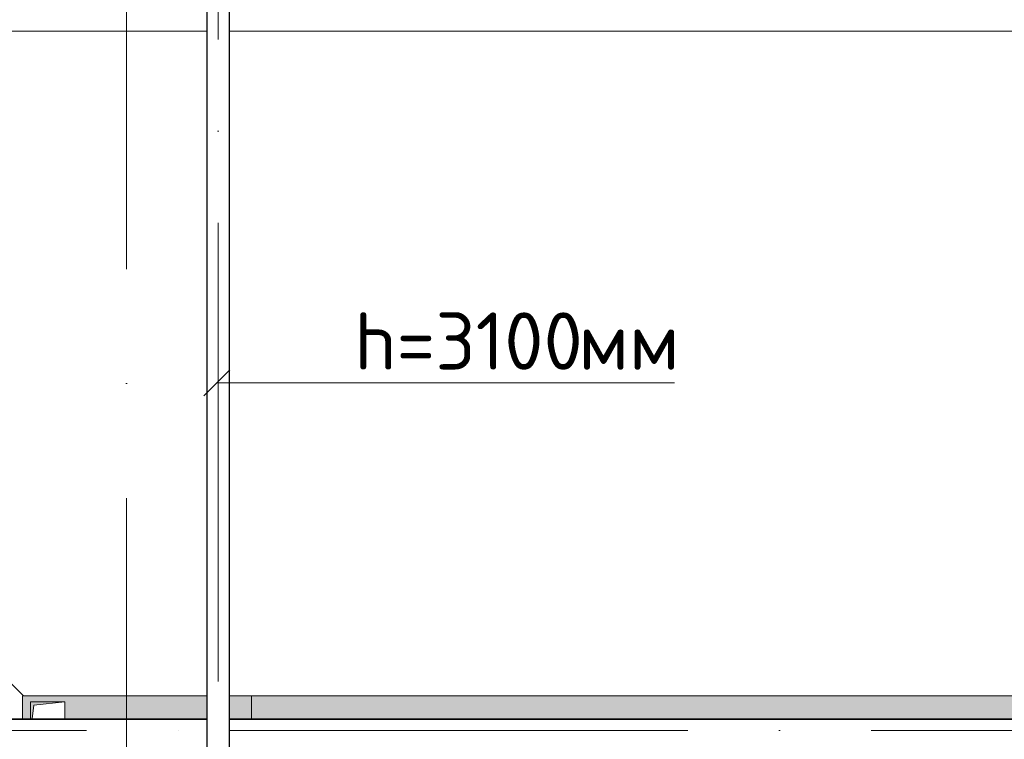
# Model space of a CAD drawing. Header units: millimetres. Extents: x -32229 to 192519, y -13689 to 125138.
# Tile 39 of 183: x 12869 to 17166, y 55861 to 59000. Entities that reach past the tile are written whole.
import ezdxf

# ---------------------------------------------------------------- set-up
doc = ezdxf.new("R2010")
doc.units = ezdxf.units.MM
doc.linetypes.add('ADSK_Линия сетки', pattern=[5000, 4000, -500, 0, -500])
doc.linetypes.add('ADSK_Осевая', pattern=[2800, 2000, -400, 0, -400])
doc.layers.add('A-DETL-____-OTLN', color=7, linetype='Continuous', lineweight=9, true_color=0x00a600)
for name, color, linetype, lineweight in [('A-FLOR-____-OTLN', 7, 'Continuous', 18), ('E-CABL-TRAY-CNTR', 7, 'ADSK_Осевая', 18), ('E-CABL-TRAY-OTLN', 7, 'Continuous', 18), ('G-____-____-TEXT', 7, 'Continuous', 9), ('M-EQPM-____-OTLN', 7, 'Continuous', 18), ('S-GRID-____-OTLN', 7, 'Continuous', 9)]:
    doc.layers.add(name, color=color, linetype=linetype, lineweight=lineweight)
doc.styles.add('ISOCPEUR', font='isocpeur.ttf', dxfattribs={"height": 250})

# ---------------------------------------------------------------- blocks, each defined once
blk = doc.blocks.new('АР_Лоток - 200х100h_ЛВ1-7513342--01 ЭЛ')
at = {"layer": 'M-EQPM-____-OTLN', "lineweight": 13, "true_color": 0xf3f3f3}
blk.add_hatch(color=7, dxfattribs=at).paths.add_polyline_path([(17685, -0.3), (17685, 100), (0, 100), (0, -0.3), (17654.8, -0.3)])
at = {"layer": 'M-EQPM-____-OTLN', "color": 253, "lineweight": 13, "true_color": 0xaaaaaa}
blk.add_line((0, 100), (0, -0.3), dxfattribs=at)
blk = doc.blocks.new('АР_Канал вертикальный прямоугольный - ВК-V175--01 ЭЛ')
at = {"layer": 'M-EQPM-____-OTLN', "lineweight": 13, "true_color": 0xe2e2e2}
blk.add_hatch(color=254, dxfattribs=at).paths.add_polyline_path([(-75, -0.3), (-66.7, -0.3), (-60, 60), (75, 75), (-75, 75)])
at = {"layer": 'M-EQPM-____-OTLN', "color": 253, "lineweight": 13, "true_color": 0xaaaaaa}
for p, q in [((75, 75), (-75, 75)), ((-75, 75), (-75, -0.3)), ((75, 75), (-75, 75)), ((-75, 75), (-75, -0.3)), ((-75, -0.3), (-75, 75)), ((-75, 75), (75, 75)), ((-66.7, -0.3), (-60, 60)), ((-66.7, -0.3), (-60, 60)), ((-60, 60), (75, 75)), ((-60, 60), (75, 75)), ((75, -0.3), (75, 75)), ((75, 75), (75, -0.3))]:
    blk.add_line(p, q, dxfattribs=at)
blk = doc.blocks.new('АР_Лоток - 200х100h_L_1000_с вертик_отводом_ЛВ3-V260--01 ЭЛ')
at = {"layer": 'M-EQPM-____-OTLN', "lineweight": 13, "true_color": 0xf3f3f3}
h = blk.add_hatch(color=7, dxfattribs=at)
h.paths.add_polyline_path([(0, 0.3), (0, -100), (95.6, -100), (95.6, 0.3)])
h.paths.add_polyline_path([(1000, 0.3), (965.2, 0.3), (965.2, -75), (815.2, -75), (815.2, 0.3), (195.6, 0.3), (195.6, -100), (1000, -100)])
at = {"layer": 'M-EQPM-____-OTLN', "color": 253, "lineweight": 13, "true_color": 0xaaaaaa}
blk.add_line((0, 0.3), (0, -100), dxfattribs=at)
blk = doc.blocks.new('Наметкина 10_РД_АР_П_отсоединено_rvt-1--01 ЭЛ')
at = {"layer": 'A-FLOR-____-OTLN', "color": 253, "lineweight": 13, "true_color": 0xaaaaaa}
for p, q in [((9985.3, 58950), (13684.9, 58950)), ((9985.3, 58950), (12885.3, 56050)), ((13684.9, 58950), (11435.3, 58950)), ((13784.9, 58950), (34435.3, 58950)), ((35135.3, 58950), (13784.9, 58950)), ((12880.5, 56050), (12880.5, 55949.7)), ((12885.3, 56050), (12880.5, 56050)), ((12885.3, 56050), (13684.9, 56050)), ((13784.9, 56050), (31535.3, 56050))]:
    blk.add_line(p, q, dxfattribs=at)
at = {"layer": 'M-EQPM-____-OTLN', "color": 253, "lineweight": 13, "true_color": 0xaaaaaa, "rotation": 180}
blk.add_blockref('АР_Лоток - 200х100h_L_1000_с вертик_отводом_ЛВ3-V260--01 ЭЛ', (13880.5, 55950), dxfattribs=at)
at = {"layer": 'M-EQPM-____-OTLN', "color": 253, "lineweight": 13, "true_color": 0xaaaaaa}
for name, p in [('АР_Лоток - 200х100h_ЛВ1-7513342--01 ЭЛ', (13880.5, 55950)), ('АР_Канал вертикальный прямоугольный - ВК-V175--01 ЭЛ', (12990.3, 55950))]:
    blk.add_blockref(name, p, dxfattribs=at)

msp = doc.modelspace()

# ---------------------------------------------------------------- linework, layer by layer
at = {"layer": 'A-DETL-____-OTLN', "color": 116, "true_color": 0x008040}
for p, q in [((13672.3, 57359.2), (13785.5, 57472.3)), ((15726.3, 57415.8), (13728.9, 57415.8))]:
    msp.add_line(p, q, dxfattribs=at)
at = {"layer": 'E-CABL-TRAY-CNTR', "color": 94, "true_color": 0x009f00}
msp.add_line((13734.9, 47713.3), (13734.9, 61774.6), dxfattribs=at)
at = {"layer": 'E-CABL-TRAY-CNTR', "color": 150, "true_color": 0x0080ff}
for p, q in [((8360.3, 55899.7), (13684.9, 55899.7)), ((13784.9, 55899.7), (31115.8, 55899.7))]:
    msp.add_line(p, q, dxfattribs=at)
at = {"layer": 'E-CABL-TRAY-OTLN', "color": 94, "true_color": 0x009f00}
for p, q in [((13684.9, 47713.3), (13684.9, 61774.6)), ((13687.4, 47713.3), (13687.4, 61774.6)), ((13782.4, 47713.3), (13782.4, 61774.6)), ((13784.9, 47713.3), (13784.9, 61774.6))]:
    msp.add_line(p, q, dxfattribs=at)
at = {"layer": 'E-CABL-TRAY-OTLN', "color": 150, "true_color": 0x0080ff}
for p, q in [((8360.3, 55949.7), (13684.9, 55949.7)), ((8360.3, 55947.1), (13684.9, 55947.1)), ((13784.9, 55949.7), (31115.8, 55949.7)), ((13784.9, 55947.1), (31115.8, 55947.1))]:
    msp.add_line(p, q, dxfattribs=at)
at = {"layer": 'S-GRID-____-OTLN', "color": 253, "linetype": 'ADSK_Линия сетки', "true_color": 0xaaaaaa}
msp.add_line((13335.3, -12088.9), (13335.3, 125138.4), dxfattribs=at)

# ---------------------------------------------------------------- block references
at = {"lineweight": 5}
msp.add_blockref('Наметкина 10_РД_АР_П_отсоединено_rvt-1--01 ЭЛ', (0, 0), dxfattribs=at)

# ---------------------------------------------------------------- texts
at = {"layer": 'G-____-____-TEXT', "color": 96, "true_color": 0x008000, "char_height": 250, "attachment_point": 1, "style": 'ISOCPEUR'}
for s, insert, width in [('h=3100', (14328.4, 57723.3), 1186.497), ('мм', (15307.4, 57723.3), 481.012)]:
    msp.add_mtext(s, dxfattribs=dict(at, insert=insert, width=width))

doc.saveas('drawing.dxf')
